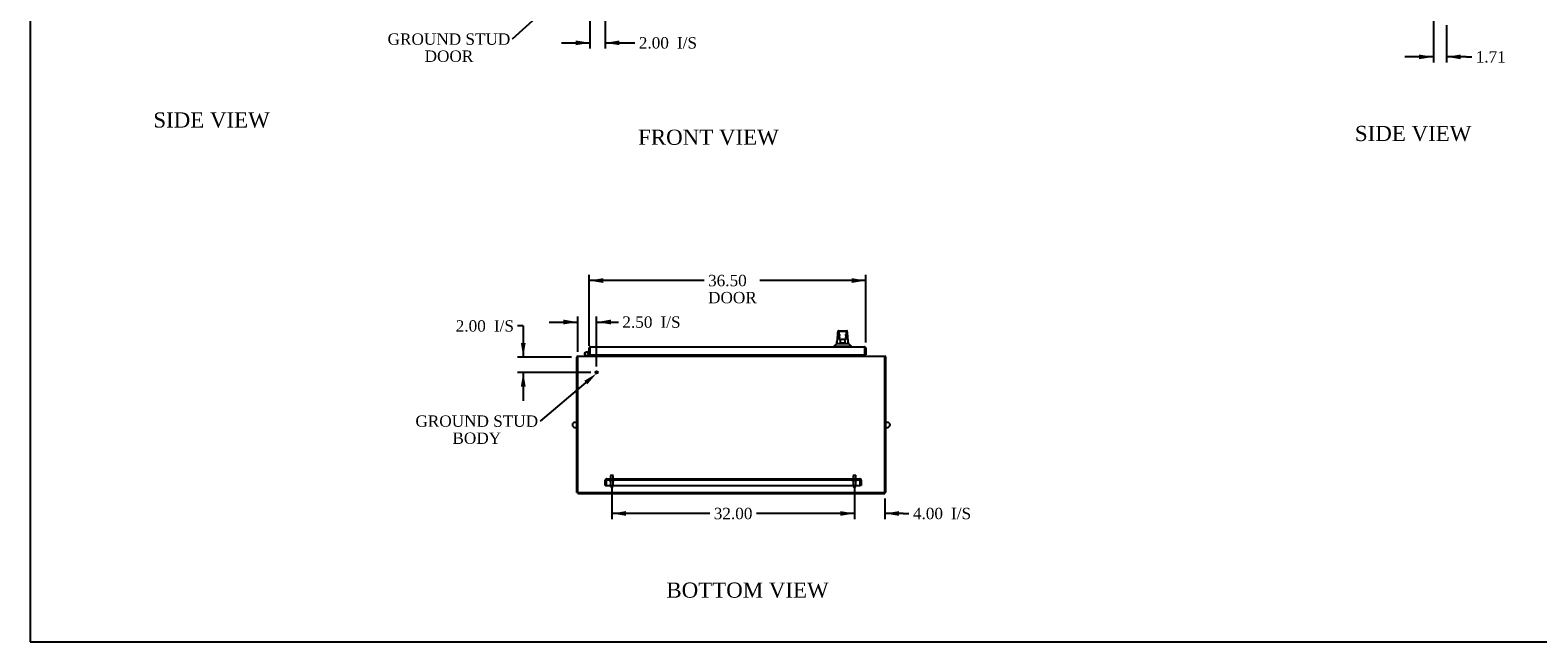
# Model space of a CAD drawing. Header units: inches. Extents: x 1 to 359, y -2 to 239.
# Tile 1 of 64: x 1 to 200, y 1 to 81. Entities that reach past the tile are written whole.
import ezdxf
from ezdxf import colors
from ezdxf.entities.mleader import LeaderData, LeaderLine
from ezdxf.enums import TextEntityAlignment as Align
from ezdxf.lldxf.tags import DXFTag
from ezdxf.math import Vec2, Vec3

# ---------------------------------------------------------------- set-up
doc = ezdxf.new("R2010")
doc.units = ezdxf.units.IN
doc.header["$MEASUREMENT"] = 0
for name, color, linetype in [('COM49742', 7, 'Continuous'), ('COM54272-3', 7, 'Continuous'), ('COM54273-3', 7, 'Continuous'), ('COM54274-7', 7, 'Continuous'), ('COM54275-7', 7, 'Continuous'), ('COM54327-5', 7, 'Continuous'), ('COM71137-9', 7, 'Continuous'), ('Default', 7, 'Continuous'), ('GSK11033', 7, 'Continuous'), ('HAN13060', 7, 'Continuous'), ('HNG14563', 7, 'Continuous'), ('HNG14563B', 7, 'Continuous'), ('HNG14563MH', 7, 'Continuous'), ('LAB20180', 7, 'Continuous'), ('SCS00681', 7, 'Continuous'), ('STD21878', 7, 'Continuous'), ('STD26094', 7, 'Continuous')]:
    doc.layers.add(name, color=color, linetype=linetype)
doc.styles.add('SEACAD_Times_New_Roman', font='times.ttf')
tags = doc.linetypes.add('HIDDEN2', pattern=[0.1875, 0.125, -0.0625]).pattern_tags.tags
tags[6:7] = [DXFTag(74, 4), DXFTag(75, 0), DXFTag(340, '0'), DXFTag(46, 0.0), DXFTag(50, 0.0), DXFTag(44, 0.0), DXFTag(45, 0.0)]
tags[4:5] = [DXFTag(74, 4), DXFTag(75, 0), DXFTag(340, '0'), DXFTag(46, 0.0), DXFTag(50, 0.0), DXFTag(44, 0.0), DXFTag(45, 0.0)]
doc.dimstyles.new('HAMMOND_(STH_-_300x200)', dxfattribs={"dimtxt": 1.5, "dimasz": 1.875, "dimexe": 0.75, "dimexo": 0.75, "dimgap": 0.375, "dimtad": 0, "dimtih": 1, "dimtoh": 1, "dimzin": 0, "dimdsep": 46, "dimtxsty": 'SEACAD_Times_New_Roman', "dimblk1": '_SE_FILLED', "dimblk2": '_SE_FILLED', "dimsah": 1, "dimcen": 0.75, "dimadec": 0, "dimazin": 0, "dimtfac": 0.8, "dimtofl": 0, "dimtmove": 0, "dimatfit": 3, "dimfxl": 0, "dimtolj": 1, "dimtzin": 0, "dimarcsym": 0})

# ---------------------------------------------------------------- blocks, each defined once
blk = doc.blocks.new('SE6')
at = {"layer": 'COM49742', "color": 7, "linetype": 'HIDDEN2'}
for p, q in [((77.13, 21.29), (77.13, 21.98)), ((77.26, 22.06), (77.21, 22.12)), ((77.26, 21.98), (77.26, 22.12)), ((77.26, 22.06), (77.26, 21.98)), ((77.26, 21.98), (77.26, 21.29)), ((77.26, 21.98), (77.26, 21.98)), ((77.26, 21.29), (77.26, 21.98)), ((77.26, 21.98), (77.26, 21.98)), ((77.32, 22.16), (110.7, 22.16)), ((77.32, 22.16), (77.32, 22.16)), ((77.32, 22.16), (77.32, 22.04)), ((77.32, 22.04), (77.32, 22.16)), ((77.32, 22.16), (77.32, 22.16)), ((77.32, 22.04), (110.7, 22.04)), ((77.72, 22.16), (77.72, 22.04)), ((78.29, 22.04), (78.29, 22.16)), ((109.72, 22.16), (109.72, 22.04)), ((110.29, 22.04), (110.29, 22.16)), ((110.7, 22.04), (110.7, 22.16)), ((110.7, 22.16), (110.7, 22.16)), ((110.7, 22.16), (110.7, 22.16)), ((110.7, 22.16), (110.7, 22.04)), ((110.76, 21.98), (110.76, 22.12)), ((110.76, 22.06), (110.81, 22.12)), ((110.76, 21.98), (110.76, 22.06)), ((110.76, 21.29), (110.76, 21.98)), ((110.76, 21.98), (110.76, 21.98)), ((110.76, 21.98), (110.76, 21.29)), ((110.76, 21.98), (110.76, 21.98)), ((110.88, 21.98), (110.88, 21.29)), ((77.13, 21.29), (77.26, 21.29)), ((77.26, 21.29), (110.76, 21.29)), ((110.88, 21.29), (110.76, 21.29))]:
    blk.add_line(p, q, dxfattribs=at)
for centre, radius, start, end in [((77.32, 21.98), 0.185, 126.194, 180), ((77.32, 21.98), 0.185, 90.1208, 126.194), ((77.32, 21.98), 0.06, 90.1815, 180), ((77.32, 21.98), 0.06, 90.1815, 180), ((77.32, 21.98), 0.185, 90, 90.0589), ((77.32, 21.98), 0.06, 90, 90.1815), ((110.7, 21.98), 0.185, 89.9411, 90), ((110.7, 21.98), 0.185, 53.806, 89.8792), ((110.7, 21.98), 0.06, 89.8185, 90), ((110.7, 21.98), 0.06, 0, 89.8185), ((110.7, 21.98), 0.06, 0, 89.8185), ((110.7, 21.98), 0.185, 0, 53.806)]:
    blk.add_arc(centre, radius, start, end, dxfattribs=at)
for points, knots in [([(77.26, 22.12), (77.27, 22.14), (77.28, 22.15), (77.29, 22.15), (77.3, 22.16), (77.31, 22.16), (77.31, 22.16), (77.32, 22.16)], [0, 0, 0, 0, 0.5, 0.5, 0.75, 0.75, 1, 1, 1, 1]), ([(77.26, 22.06), (77.27, 22.06), (77.28, 22.07), (77.29, 22.07), (77.29, 22.07), (77.3, 22.07), (77.3, 22.07), (77.31, 22.07), (77.31, 22.07), (77.31, 22.07), (77.31, 22.07), (77.31, 22.08), (77.31, 22.08), (77.31, 22.08), (77.31, 22.08), (77.32, 22.09), (77.32, 22.09), (77.32, 22.1), (77.32, 22.11), (77.32, 22.13), (77.32, 22.15), (77.32, 22.16)], [0, 0, 0, 0, 0.25, 0.25, 0.375, 0.375, 0.4375, 0.4375, 0.46875, 0.46875, 0.5, 0.5, 0.53125, 0.53125, 0.5625, 0.5625, 0.625, 0.625, 0.75, 0.75, 1, 1, 1, 1]), ([(77.32, 22.16), (77.32, 22.15), (77.32, 22.14), (77.32, 22.13), (77.32, 22.12), (77.32, 22.11), (77.32, 22.1), (77.32, 22.09), (77.32, 22.09), (77.31, 22.09), (77.31, 22.09), (77.31, 22.08), (77.31, 22.08), (77.31, 22.08), (77.31, 22.08), (77.31, 22.08), (77.31, 22.08), (77.31, 22.08), (77.31, 22.07), (77.31, 22.07), (77.31, 22.07), (77.31, 22.07), (77.31, 22.07), (77.3, 22.07), (77.3, 22.07), (77.29, 22.07), (77.28, 22.07), (77.28, 22.07), (77.27, 22.06), (77.26, 22.06), (77.26, 22.06)], [0, 0, 0, 0, 0.183719, 0.183719, 0.183719, 0.374982, 0.374982, 0.374982, 0.427426, 0.427426, 0.427426, 0.464623, 0.464623, 0.464623, 0.502553, 0.502553, 0.502553, 0.520399, 0.520399, 0.520399, 0.542388, 0.542388, 0.542388, 0.637146, 0.637146, 0.637146, 0.817853, 0.817853, 0.817853, 1, 1, 1, 1]), ([(110.76, 22.12), (110.75, 22.14), (110.74, 22.15), (110.72, 22.15), (110.72, 22.16), (110.71, 22.16), (110.7, 22.16), (110.7, 22.16)], [0, 0, 0, 0, 0.5, 0.5, 0.75, 0.75, 1, 1, 1, 1]), ([(110.7, 22.16), (110.7, 22.15), (110.7, 22.14), (110.7, 22.13), (110.7, 22.12), (110.7, 22.11), (110.7, 22.1), (110.7, 22.09), (110.7, 22.09), (110.7, 22.09), (110.7, 22.09), (110.7, 22.08), (110.7, 22.08), (110.7, 22.08), (110.7, 22.08), (110.7, 22.08), (110.7, 22.08), (110.7, 22.08), (110.7, 22.07), (110.7, 22.07), (110.7, 22.07), (110.7, 22.07), (110.71, 22.07), (110.71, 22.07), (110.71, 22.07), (110.72, 22.07), (110.73, 22.07), (110.74, 22.07), (110.74, 22.06), (110.75, 22.06), (110.76, 22.06)], [0, 0, 0, 0, 0.183719, 0.183719, 0.183719, 0.374982, 0.374982, 0.374982, 0.427426, 0.427426, 0.427426, 0.464623, 0.464623, 0.464623, 0.502553, 0.502553, 0.502553, 0.520399, 0.520399, 0.520399, 0.542388, 0.542388, 0.542388, 0.637146, 0.637146, 0.637146, 0.817853, 0.817853, 0.817853, 1, 1, 1, 1]), ([(110.76, 22.06), (110.75, 22.06), (110.74, 22.07), (110.72, 22.07), (110.72, 22.07), (110.71, 22.07), (110.71, 22.07), (110.7, 22.07), (110.7, 22.07), (110.7, 22.07), (110.7, 22.07), (110.7, 22.08), (110.7, 22.08), (110.7, 22.08), (110.7, 22.08), (110.7, 22.09), (110.7, 22.09), (110.7, 22.1), (110.7, 22.11), (110.7, 22.13), (110.7, 22.15), (110.7, 22.16)], [0, 0, 0, 0, 0.25, 0.25, 0.375, 0.375, 0.4375, 0.4375, 0.46875, 0.46875, 0.5, 0.5, 0.53125, 0.53125, 0.5625, 0.5625, 0.625, 0.625, 0.75, 0.75, 1, 1, 1, 1])]:
    blk.add_open_spline(points, degree=3, knots=knots, dxfattribs=at)
at = {"layer": 'COM54272-3', "color": 7, "linetype": 'Continuous'}
for p, q in [((75.33, 38.54), (75.33, 38.41)), ((75.33, 38.35), (75.33, 38.41)), ((111.18, 38.41), (111.18, 38.54)), ((111.18, 38.41), (111.18, 38.35))]:
    blk.add_line(p, q, dxfattribs=at)
at = {"layer": 'COM54273-3', "color": 7, "linetype": 'Continuous'}
for p, q in [((73.51, 38.16), (73.51, 38.35)), ((73.51, 38.35), (114.01, 38.35)), ((73.51, 20.35), (73.51, 38.16)), ((75.88, 38.41), (75.88, 38.35)), ((110.63, 38.35), (110.63, 38.41)), ((114.01, 38.16), (114.01, 38.35)), ((114.01, 20.35), (114.01, 38.16)), ((73.51, 20.35), (114.01, 20.35))]:
    blk.add_line(p, q, dxfattribs=at)
at = {"layer": 'COM54274-7', "color": 7, "linetype": 'Continuous'}
for p, q in [((110.63, 38.41), (110.63, 38.54)), ((110.76, 38.41), (110.76, 38.54)), ((114.01, 38.22), (114.13, 38.22)), ((114.13, 20.35), (114.13, 38.22)), ((114.01, 20.35), (114.13, 20.35))]:
    blk.add_line(p, q, dxfattribs=at)
for centre, radius, start, end in [((110.82, 38.41), 0.185, 180, 198.9246), ((110.82, 38.41), 0.06, 180, 270), ((113.95, 38.16), 0.185, 18.9246, 71.0754)]:
    blk.add_arc(centre, radius, start, end, dxfattribs=at)
at = {"layer": 'COM54275-7', "color": 7, "linetype": 'Continuous'}
for p, q in [((73.38, 20.35), (73.38, 38.22)), ((73.51, 38.22), (73.38, 38.22)), ((75.76, 38.54), (75.76, 38.41)), ((75.88, 38.54), (75.88, 38.41)), ((73.51, 20.35), (73.38, 20.35))]:
    blk.add_line(p, q, dxfattribs=at)
for centre, radius, start, end in [((73.57, 38.16), 0.185, 108.9246, 161.0754), ((75.7, 38.41), 0.06, 270, 0), ((75.7, 38.41), 0.185, 341.0754, 0)]:
    blk.add_arc(centre, radius, start, end, dxfattribs=at)
at = {"layer": 'COM54327-5', "color": 7, "linetype": 'Continuous'}
for p, q in [((73.51, 20.22), (73.51, 20.35)), ((73.51, 20.22), (114.01, 20.22)), ((114.01, 20.22), (114.01, 20.35))]:
    blk.add_line(p, q, dxfattribs=at)
at = {"layer": 'COM71137-9', "color": 7, "linetype": 'Continuous'}
for p, q in [((75.01, 38.54), (75.01, 39.39)), ((75.01, 38.54), (75.13, 38.54)), ((75.13, 39.47), (75.08, 39.54)), ((75.13, 39.39), (75.13, 39.54)), ((75.13, 39.47), (75.13, 39.39)), ((75.13, 39.39), (75.13, 39.39)), ((75.13, 39.39), (75.13, 38.54)), ((75.13, 38.54), (75.13, 39.2)), ((75.13, 38.54), (111.38, 38.54)), ((75.19, 39.57), (111.32, 39.57)), ((75.19, 39.57), (75.19, 39.57)), ((75.19, 39.57), (75.19, 39.57)), ((111.32, 39.57), (111.32, 39.57)), ((111.32, 39.57), (111.32, 39.57)), ((111.32, 39.57), (111.32, 39.57)), ((111.38, 39.47), (111.43, 39.54)), ((111.38, 39.39), (111.38, 39.54)), ((111.38, 39.39), (111.38, 39.47)), ((111.38, 39.39), (111.38, 39.39)), ((111.38, 38.54), (111.38, 39.39)), ((111.38, 39.2), (111.38, 38.54)), ((111.51, 38.54), (111.38, 38.54)), ((111.51, 39.39), (111.51, 38.54))]:
    blk.add_line(p, q, dxfattribs=at)
for centre, start, end in [((75.19, 39.39), 126.194, 180), ((75.19, 39.39), 90.1208, 126.194), ((75.19, 39.39), 90, 90.0589), ((111.32, 39.39), 89.9411, 90), ((111.32, 39.39), 53.806, 89.8792), ((111.32, 39.39), 0, 53.806)]:
    blk.add_arc(centre, 0.185, start, end, dxfattribs=at)
for points in [[(75.13, 39.54), (75.14, 39.55), (75.15, 39.56), (75.17, 39.57), (75.17, 39.57), (75.18, 39.57), (75.19, 39.57), (75.19, 39.57)], [(111.38, 39.54), (111.37, 39.55), (111.36, 39.56), (111.35, 39.57), (111.34, 39.57), (111.33, 39.57), (111.33, 39.57), (111.32, 39.57)]]:
    blk.add_open_spline(points, degree=3, knots=[0, 0, 0, 0, 0.5, 0.5, 0.75, 0.75, 1, 1, 1, 1], dxfattribs=at)
at = {"layer": 'GSK11033', "color": 7, "linetype": 'Continuous'}
for p, q in [((75.13, 39.2), (75.13, 39.45)), ((75.13, 39.45), (75.13, 39.45)), ((75.13, 39.2), (75.13, 39.2)), ((111.38, 39.45), (111.38, 39.45)), ((111.38, 39.2), (111.38, 39.45)), ((111.38, 39.2), (111.38, 39.2))]:
    blk.add_line(p, q, dxfattribs=at)
at = {"layer": 'HAN13060', "color": 7, "linetype": 'Continuous'}
for p, q in [((107.68, 40.01), (107.87, 40.01)), ((107.84, 41.63), (107.84, 41.63)), ((107.87, 40.01), (107.98, 40.01)), ((107.9, 41.69), (108.99, 41.69)), ((107.98, 40.01), (108.19, 40.01)), ((107.99, 41.05), (107.99, 41.52)), ((107.99, 40.64), (107.99, 41.05)), ((107.99, 40.61), (107.99, 40.64)), ((108.08, 40.55), (108.05, 40.55)), ((108.81, 41.61), (108.08, 41.61)), ((108.81, 40.55), (108.08, 40.55)), ((108.15, 40.12), (108.15, 40.55)), ((108.15, 40.08), (108.15, 40.12)), ((108.36, 40.07), (108.18, 40.07)), ((108.19, 40.01), (108.26, 40.01)), ((108.26, 40.01), (108.35, 40.01)), ((108.35, 40.01), (108.39, 40.01)), ((108.53, 40.07), (108.36, 40.07)), ((108.39, 40.01), (108.51, 40.01)), ((108.51, 40.01), (108.8, 40.01)), ((108.72, 40.07), (108.53, 40.07)), ((108.75, 40.55), (108.75, 40.12)), ((108.75, 40.12), (108.75, 40.08)), ((108.8, 40.01), (108.91, 40.01)), ((108.84, 40.55), (108.81, 40.55)), ((108.9, 41.52), (108.9, 41.05)), ((108.9, 41.05), (108.9, 40.64)), ((108.9, 40.64), (108.9, 40.61)), ((108.91, 40.01), (109.22, 40.01)), ((109.05, 41.63), (109.05, 41.63)), ((107.36, 39.66), (107.36, 39.57)), ((107.36, 39.65), (107.71, 39.65)), ((107.71, 39.65), (107.94, 39.65)), ((107.94, 39.65), (108.39, 39.65)), ((108.39, 39.65), (108.51, 39.65)), ((108.51, 39.65), (108.56, 39.65)), ((108.56, 39.65), (108.7, 39.65)), ((108.7, 39.65), (109.18, 39.65)), ((109.18, 39.65), (109.54, 39.65)), ((109.54, 39.57), (109.54, 39.66))]:
    blk.add_line(p, q, dxfattribs=at)
for centre, radius, start, end in [((103.56, 43.29), 5.25, 316.2334, 321.3827), ((123.58, 39.01), 15.93, 173.1476, 176.4108), ((107.9, 41.63), 0.06, 89.9925, 174.0071), ((108.08, 41.52), 0.09, 90, 180), ((108.25, 41.04), 0.259, 130.7149, 177.9019), ((108.03, 41.05), 0.0411, 178.3464, 179.9974), ((108.08, 40.64), 0.09, 180, 270), ((108.05, 40.61), 0.06, 180, 270), ((108.81, 41.52), 0.09, 0, 90), ((108.64, 41.04), 0.259, 2.0981, 49.2851), ((108.81, 40.64), 0.09, 270, 0), ((108.84, 40.61), 0.06, 270, 0), ((108.86, 41.05), 0.0411, 0.0026, 1.6536), ((108.99, 41.63), 0.06, 5.5758, 90.0089), ((47.19, 33.96), 62.32, 5.5659, 6.5216), ((121.65, 50.2), 16.06, 219.3746, 221.0327)]:
    blk.add_arc(centre, radius, start, end, dxfattribs=at)
for points in [[(107.67, 40.01), (107.69, 40.15), (107.7, 40.29), (107.72, 40.44)], [(107.77, 40.91), (107.79, 41.15), (107.82, 41.39), (107.84, 41.63)], [(109.11, 41.04), (109.09, 41.24), (109.07, 41.44), (109.05, 41.63)]]:
    blk.add_open_spline(points, degree=3, dxfattribs=at)
for points, knots in [([(108.08, 40.76), (108.08, 40.78), (108.07, 40.79), (108.06, 40.81), (108.06, 40.82), (108.04, 40.86), (108.03, 40.88), (108.02, 40.92), (108.01, 40.93), (108.01, 40.96), (108, 40.97), (108, 41), (107.99, 41.02), (107.99, 41.05)], [0, 0, 0, 0, 0.125, 0.125, 0.25, 0.25, 0.5, 0.5, 0.625, 0.625, 0.75, 0.75, 1, 1, 1, 1]), ([(108.15, 40.12), (108.15, 40.12), (108.15, 40.13), (108.15, 40.14), (108.15, 40.15), (108.16, 40.17), (108.17, 40.18), (108.18, 40.2)], [0, 0, 0, 0, 0.25, 0.25, 0.5, 0.5, 1, 1, 1, 1]), ([(108.18, 40.07), (108.17, 40.07), (108.17, 40.07), (108.16, 40.07), (108.16, 40.07), (108.15, 40.07), (108.15, 40.07), (108.15, 40.08), (108.15, 40.08), (108.15, 40.08)], [0, 0, 0, 0, 0.25, 0.25, 0.5, 0.5, 0.75, 0.75, 1, 1, 1, 1]), ([(108.72, 40.2), (108.72, 40.18), (108.73, 40.17), (108.74, 40.15), (108.74, 40.14), (108.74, 40.13), (108.75, 40.12), (108.75, 40.12)], [0, 0, 0, 0, 0.5, 0.5, 0.75, 0.75, 1, 1, 1, 1]), ([(108.75, 40.08), (108.75, 40.08), (108.75, 40.08), (108.74, 40.07), (108.74, 40.07), (108.73, 40.07), (108.72, 40.07), (108.72, 40.07)], [0, 0, 0, 0, 0.25, 0.25, 0.5, 0.5, 1, 1, 1, 1]), ([(108.9, 41.05), (108.9, 41.02), (108.9, 41), (108.89, 40.97), (108.89, 40.96), (108.88, 40.93), (108.87, 40.92), (108.86, 40.88), (108.85, 40.86), (108.84, 40.82), (108.83, 40.81), (108.82, 40.79), (108.82, 40.78), (108.81, 40.76)], [0, 0, 0, 0, 0.25, 0.25, 0.375, 0.375, 0.5, 0.5, 0.75, 0.75, 0.875, 0.875, 1, 1, 1, 1])]:
    blk.add_open_spline(points, degree=3, knots=knots, dxfattribs=at)
at = {"layer": 'HNG14563', "color": 7, "linetype": 'Continuous'}
for p, q in [((74.79, 38.89), (75.01, 38.81)), ((75.01, 38.68), (74.91, 38.53))]:
    blk.add_line(p, q, dxfattribs=at)
at = {"layer": 'HNG14563B', "color": 7, "linetype": 'Continuous'}
for start, end in [(0, 221.504), (318.496, 0)]:
    blk.add_arc((74.69, 38.66), 0.253, start, end, dxfattribs=at)
at = {"layer": 'HNG14563MH', "color": 7, "linetype": 'Continuous'}
for p, q in [((74.49, 38.5), (74.61, 38.35)), ((74.77, 38.35), (74.89, 38.5))]:
    blk.add_line(p, q, dxfattribs=at)
blk.add_circle((74.69, 38.66), 0.253, dxfattribs=at)
at = {"layer": 'LAB20180', "color": 7, "linetype": 'Continuous'}
for p, q in [((109.54, 39.61), (109.57, 39.61)), ((109.54, 39.6), (109.63, 39.6)), ((109.57, 39.61), (109.57, 39.6)), ((109.63, 39.6), (109.63, 39.57))]:
    blk.add_line(p, q, dxfattribs=at)
at = {"layer": 'SCS00681', "color": 7, "linetype": 'Continuous'}
for p, q in [((73.38, 29.62), (73.15, 29.62)), ((73.15, 28.95), (73.38, 28.95)), ((114.36, 29.62), (114.13, 29.62)), ((114.13, 28.95), (114.36, 28.95))]:
    blk.add_line(p, q, dxfattribs=at)
for centre, start, end in [((73.15, 29.29), 90, 270), ((114.36, 29.29), 270, 90)]:
    blk.add_arc(centre, 0.331, start, end, dxfattribs=at)
at = {"layer": 'STD21878', "color": 7, "linetype": 'HIDDEN2'}
for radius in [0.141, 0.125]:
    blk.add_circle((76.01, 36.22), radius, dxfattribs=at)
at = {"layer": 'STD26094', "color": 7, "linetype": 'HIDDEN2'}
for p, q in [((77.68, 22.01), (77.68, 21.97)), ((78.3, 21.94), (77.71, 21.94)), ((77.86, 22.66), (77.82, 22.62)), ((78.19, 22.62), (77.82, 22.62)), ((77.82, 22.62), (77.82, 22.04)), ((77.84, 21.94), (77.84, 21.16)), ((77.86, 22.66), (78.16, 22.66)), ((78.19, 22.62), (78.16, 22.66)), ((78.17, 21.16), (78.17, 21.94)), ((78.19, 22.04), (78.19, 22.62)), ((78.33, 21.97), (78.33, 22.01)), ((109.68, 22.01), (109.68, 21.97)), ((110.3, 21.94), (109.71, 21.94)), ((109.86, 22.66), (109.82, 22.62)), ((110.19, 22.62), (109.82, 22.62)), ((109.82, 22.62), (109.82, 22.04)), ((109.84, 21.94), (109.84, 21.16)), ((109.86, 22.66), (110.16, 22.66)), ((110.19, 22.62), (110.16, 22.66)), ((110.17, 21.16), (110.17, 21.94)), ((110.19, 22.04), (110.19, 22.62)), ((110.33, 21.97), (110.33, 22.01)), ((78.11, 21.1), (77.9, 21.1)), ((110.11, 21.1), (109.9, 21.1))]:
    blk.add_line(p, q, dxfattribs=at)
for centre, radius, start, end in [((77.71, 22.01), 0.03, 90, 180), ((77.71, 21.97), 0.03, 180, 270), ((78.3, 22.01), 0.03, 0, 90), ((78.3, 21.97), 0.03, 270, 0), ((109.71, 22.01), 0.03, 90, 180), ((109.71, 21.97), 0.03, 180, 270), ((110.3, 22.01), 0.03, 0, 90), ((110.3, 21.97), 0.03, 270, 0), ((77.9, 21.16), 0.06, 180, 270), ((78.11, 21.16), 0.06, 270, 0), ((109.9, 21.16), 0.06, 180, 270), ((110.11, 21.16), 0.06, 270, 0)]:
    blk.add_arc(centre, radius, start, end, dxfattribs=at)
blk = doc.blocks.new('DMBLK1143')
at = {"layer": 'Default', "linetype": 'Continuous'}
for points in [[(76.88, 48.64), (75.01, 48.33), (76.88, 48.01)], [(109.63, 48.64), (109.63, 48.01), (111.51, 48.33)]]:
    blk.add_hatch(color=7, dxfattribs=at).paths.add_polyline_path(points)
at = {"layer": 'Default', "color": 7, "linetype": 'Continuous'}
for p, q in [((75.01, 39.72), (75.01, 49.08)), ((90.17, 48.33), (75.01, 48.33)), ((111.51, 48.33), (97.51, 48.33)), ((111.51, 40.14), (111.51, 49.08))]:
    blk.add_line(p, q, dxfattribs=at)
at = {"layer": 'Default', "color": 7, "linetype": 'Continuous', "style": 'SEACAD_Times_New_Roman'}
for s, p in [('36.50', (90.7, 49.08)), ('DOOR', (90.7, 46.83))]:
    blk.add_text(s, height=1.5, dxfattribs=at).set_placement(p, align=Align.TOP_LEFT)
blk = doc.blocks.new('_SE_FILLED')
at = {"color": 0}
blk.add_line((0, 0), (-1, 0), dxfattribs=at)
blk.add_solid([(0, 0), (-1, -0.1665), (-1, 0.1665), (0, 0)], dxfattribs=at)
blk = doc.blocks.new('DMBLK1144')
at = {"layer": 'Default', "linetype": 'Continuous'}
for points in [[(66.02, 40.1), (66.33, 38.22), (66.65, 40.1)], [(66.02, 34.35), (66.65, 34.35), (66.33, 36.22)]]:
    blk.add_hatch(color=7, dxfattribs=at).paths.add_polyline_path(points)
at = {"layer": 'Default', "color": 7, "linetype": 'Continuous'}
for p, q in [((66.33, 42.34), (65.58, 42.34)), ((66.33, 42.34), (66.33, 38.22)), ((72.69, 38.22), (65.58, 38.22)), ((75.26, 36.22), (65.58, 36.22)), ((66.33, 36.22), (66.33, 32.47))]:
    blk.add_line(p, q, dxfattribs=at)
at = {"layer": 'Default', "color": 7, "linetype": 'Continuous', "style": 'SEACAD_Times_New_Roman'}
for s, p in [('2.00', (57.43, 43.09)), ('I/S', (62.46, 43.09))]:
    blk.add_text(s, height=1.5, dxfattribs=at).set_placement(p, align=Align.TOP_LEFT)
blk = doc.blocks.new('DMBLK1145')
at = {"layer": 'Default', "linetype": 'Continuous'}
for points in [[(71.63, 43.17), (71.63, 42.54), (73.51, 42.85)], [(77.88, 43.17), (76.01, 42.85), (77.88, 42.54)]]:
    blk.add_hatch(color=7, dxfattribs=at).paths.add_polyline_path(points)
at = {"layer": 'Default', "color": 7, "linetype": 'Continuous'}
for p, q in [((69.76, 42.85), (73.51, 42.85)), ((73.51, 38.91), (73.51, 43.6)), ((76.01, 36.97), (76.01, 43.6)), ((76.01, 42.85), (78.12, 42.85)), ((78.12, 42.85), (78.87, 42.85))]:
    blk.add_line(p, q, dxfattribs=at)
at = {"layer": 'Default', "color": 7, "linetype": 'Continuous', "style": 'SEACAD_Times_New_Roman'}
for s, p in [('2.50', (79.4, 43.6)), ('I/S', (84.43, 43.6))]:
    blk.add_text(s, height=1.5, dxfattribs=at).set_placement(p, align=Align.TOP_LEFT)
blk = doc.blocks.new('DMBLK1147')
at = {"layer": 'Default', "linetype": 'Continuous'}
for points in [[(184.45, 77.52), (186.33, 77.83), (184.45, 78.14)], [(189.92, 77.52), (189.92, 78.14), (188.04, 77.83)]]:
    blk.add_hatch(color=7, dxfattribs=at).paths.add_polyline_path(points)
at = {"layer": 'Default', "color": 7, "linetype": 'Continuous'}
for p, q in [((186.33, 90.83), (186.33, 77.08)), ((188.04, 82.02), (188.04, 77.08)), ((186.33, 77.83), (182.58, 77.83)), ((190.64, 77.83), (188.04, 77.83)), ((190.64, 77.83), (191.39, 77.83))]:
    blk.add_line(p, q, dxfattribs=at)
at = {"layer": 'Default', "color": 7, "linetype": 'Continuous', "style": 'SEACAD_Times_New_Roman'}
blk.add_text('1.71', height=1.5, dxfattribs=at).set_placement((191.91, 78.58), align=Align.TOP_LEFT)
blk = doc.blocks.new('DMBLK1148')
at = {"layer": 'Default', "linetype": 'Continuous'}
for points in [[(108.13, 17.29), (110.01, 17.6), (108.13, 17.92)], [(115.88, 17.29), (115.88, 17.92), (114.01, 17.6)]]:
    blk.add_hatch(color=7, dxfattribs=at).paths.add_polyline_path(points)
at = {"layer": 'Default', "color": 7, "linetype": 'Continuous'}
for p, q in [((110.01, 21.19), (110.01, 16.85)), ((114.01, 19.6), (114.01, 16.85)), ((110.01, 17.6), (106.26, 17.6)), ((116.43, 17.6), (114.01, 17.6)), ((116.43, 17.6), (117.18, 17.6))]:
    blk.add_line(p, q, dxfattribs=at)
at = {"layer": 'Default', "color": 7, "linetype": 'Continuous', "style": 'SEACAD_Times_New_Roman'}
for s, p in [('4.00', (117.71, 18.35)), ('I/S', (122.74, 18.35))]:
    blk.add_text(s, height=1.5, dxfattribs=at).set_placement(p, align=Align.TOP_LEFT)
blk = doc.blocks.new('DMBLK1149')
at = {"layer": 'Default', "linetype": 'Continuous'}
for points in [[(79.88, 17.29), (79.88, 17.92), (78.01, 17.6)], [(108.13, 17.29), (110.01, 17.6), (108.13, 17.92)]]:
    blk.add_hatch(color=7, dxfattribs=at).paths.add_polyline_path(points)
at = {"layer": 'Default', "color": 7, "linetype": 'Continuous'}
for p, q in [((78.01, 21.19), (78.01, 16.85)), ((110.01, 21.19), (110.01, 16.85)), ((90.92, 17.6), (78.01, 17.6)), ((110.01, 17.6), (97.09, 17.6))]:
    blk.add_line(p, q, dxfattribs=at)
at = {"layer": 'Default', "color": 7, "linetype": 'Continuous', "style": 'SEACAD_Times_New_Roman'}
blk.add_text('32.00', height=1.5, dxfattribs=at).set_placement((91.45, 18.35), align=Align.TOP_LEFT)
blk = doc.blocks.new('DMBLK1150')
at = {"layer": 'Default', "linetype": 'Continuous'}
for points in [[(73.26, 79.37), (75.13, 79.68), (73.26, 79.99)], [(79.01, 79.37), (79.01, 79.99), (77.13, 79.68)]]:
    blk.add_hatch(color=7, dxfattribs=at).paths.add_polyline_path(points)
at = {"layer": 'Default', "color": 7, "linetype": 'Continuous'}
for p, q in [((75.13, 92.03), (75.13, 78.93)), ((77.13, 90.52), (77.13, 78.93)), ((71.38, 79.68), (75.13, 79.68)), ((77.13, 79.68), (80.3, 79.68)), ((80.3, 79.68), (81.05, 79.68))]:
    blk.add_line(p, q, dxfattribs=at)
at = {"layer": 'Default', "color": 7, "linetype": 'Continuous', "style": 'SEACAD_Times_New_Roman'}
for s, p in [('2.00', (81.57, 80.43)), ('I/S', (86.6, 80.43))]:
    blk.add_text(s, height=1.5, dxfattribs=at).set_placement(p, align=Align.TOP_LEFT)
blk = doc.blocks.new('BORDER')
at = {"layer": 'Default', "color": 7, "linetype": 'Continuous'}
for p, q in [((-41.86, 27.86), (-41.86, 0)), ((-41.86, 0), (0, 0))]:
    blk.add_line(p, q, dxfattribs=at)

msp = doc.modelspace()

# ---------------------------------------------------------------- block references
at = {"layer": 'Default', "color": 7, "xscale": 8.55, "yscale": 8.55, "zscale": 8.55}
msp.add_blockref('BORDER', (359.223, 0.67), dxfattribs=at)
at = {"layer": 'Default'}
msp.add_blockref('SE6', (0, 0), dxfattribs=at)

# ---------------------------------------------------------------- texts
at = {"layer": 'Default', "color": 7, "linetype": 'Continuous', "style": 'SEACAD_Times_New_Roman'}
for s, p in [('SIDE VIEW', (17.56, 70.508)), ('FRONT VIEW', (81.476, 68.23)), ('SIDE VIEW', (175.982, 68.728)), ('BOTTOM VIEW', (85.204, 8.496))]:
    msp.add_text(s, height=2, dxfattribs=at).set_placement(p, align=Align.TOP_LEFT)

# ---------------------------------------------------------------- dimensions: what is measured, and where the dimension line sits
at = {"layer": 'Default', "color": 7, "linetype": 'Continuous'}
for base, p1, p2, text, picture, middle in [((77.131, 79.68), (75.131, 92.783), (77.131, 91.266), '\\A1;<> I/S', 'DMBLK1150', (81.047, 79.68)), ((186.328, 77.832), (188.04, 82.766), (186.328, 91.576), '\\A1;<>', 'DMBLK1147', (191.388, 77.832)), ((76.006, 42.853), (73.506, 38.164), (76.006, 36.224), '\\A1;<> I/S', 'DMBLK1145', (78.873, 42.853)), ((110.006, 17.604), (114.006, 20.349), (110.006, 21.936), '\\A1;<> I/S', 'DMBLK1148', (117.184, 17.604))]:
    dim = msp.add_linear_dim(base=base, p1=p1, p2=p2, text=text, dimstyle='HAMMOND_(STH_-_300x200)', override={"dimtmove": 1}, dxfattribs=at)
    dim.commit()
    dim.dimension.update_dxf_attribs({"geometry": picture, "text_midpoint": middle, "dimtype": 160})
for base, p1, p2, text, picture, middle in [((75.006, 48.327), (111.506, 39.388), (75.006, 38.965), '\\A1;<>\\PDOOR', 'DMBLK1143', (93.256, 48.327)), ((78.006, 17.604), (110.006, 21.936), (78.006, 21.936), '\\A1;<>', 'DMBLK1149', (94.006, 17.604))]:
    dim = msp.add_linear_dim(base=base, p1=p1, p2=p2, text=text, dimstyle='HAMMOND_(STH_-_300x200)', dxfattribs=at)
    dim.commit()
    dim.dimension.update_dxf_attribs({"geometry": picture, "text_midpoint": middle, "dimtype": 160})
dim = msp.add_linear_dim(base=(66.333, 36.224), p1=(73.444, 38.224), p2=(76.006, 36.224), angle=90, text='\\A1;<> I/S', dimstyle='HAMMOND_(STH_-_300x200)', override={"dimtmove": 1}, dxfattribs=at)
dim.commit()
dim.dimension.update_dxf_attribs({"geometry": 'DMBLK1144', "text_midpoint": (65.583, 42.344), "dimtype": 160})

# ---------------------------------------------------------------- leaders
ml = msp.add_multileader_mtext('Standard', dxfattribs=at)
ml.set_content('{\\pxsm0.9;\\fTimes New Roman|b0||i0||c0|p34;\\W1.;GROUND STUD\\PDOOR\\P}', color=7)
ml.set_leader_properties()
ml.build(insert=Vec2(0, 0))
ml.multileader.update_dxf_attribs({"dogleg_length": 0, "arrow_head_size": 1.875})
ctx = ml.context
ctx.base_point, ctx.char_height, ctx.arrow_head_size, ctx.landing_gap_size = Vec3(48.616, 79.499), 1.5, 1.875, 0.525
ctx.text_align_type = 1
notes = []
notes.append((ctx, [(0, (1, 1, 0), (64.891, 80.159), (-1, 0), 0, [(0, [(77.131, 91.266)], 0, [])])]))
ctx.mtext.insert, ctx.mtext.alignment = Vec3(56.536, 80.925), 2
ml = msp.add_multileader_mtext('Standard', dxfattribs=at)
ml.set_content('{\\pxsm0.9;\\fTimes New Roman|b0||i0||c0|p34;\\W1.;GROUND STUD\\PBODY\\P}', color=7)
ml.set_leader_properties()
ml.build(insert=Vec2(0, 0))
ml.multileader.update_dxf_attribs({"dogleg_length": 0, "arrow_head_size": 1.875})
ctx = ml.context
ctx.base_point, ctx.char_height, ctx.arrow_head_size, ctx.landing_gap_size = Vec3(52.282, 29.107), 1.5, 1.875, 0.525
ctx.text_align_type = 1
notes.append((ctx, [(0, (1, 1, 0), (68.558, 29.767), (-1, 0), 0, [(0, [(76.006, 36.083)], 0, [])])]))
ctx.mtext.insert, ctx.mtext.alignment = Vec3(60.203, 30.534), 2
for ctx, leaders in notes:
    for number, flags, end, landing, length, lines in leaders:
        leader = LeaderData()
        leader.index, (leader.has_last_leader_line, leader.has_dogleg_vector, leader.attachment_direction) = number, flags
        leader.last_leader_point, leader.dogleg_vector, leader.dogleg_length = Vec3(end), Vec3(landing), length
        for number, points, colour, breaks in lines:
            line = LeaderLine()
            line.index, line.vertices, line.color, line.breaks = number, Vec3.list(points), colors.encode_raw_color(colour), breaks
            leader.lines.append(line)
        ctx.leaders.append(leader)

doc.saveas('drawing.dxf')
